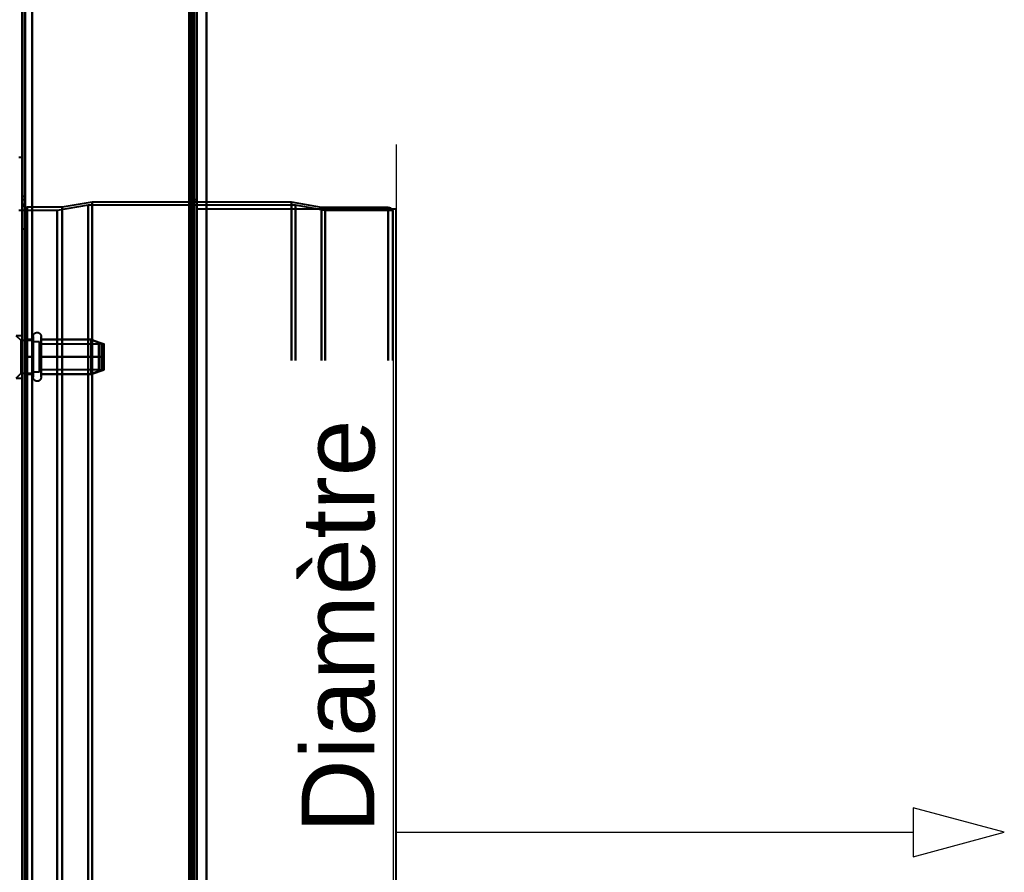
# Model space of a CAD drawing. Header units: millimetres. Extents: x -1352 to 2139, y -120 to 1010.
# Tile 54 of 77: x 498 to 695, y 315 to 486. Entities that reach past the tile are written whole.
import ezdxf

# ---------------------------------------------------------------- set-up
doc = ezdxf.new("R2010")
doc.units = ezdxf.units.MM
doc.layers.add('A-GENM', color=13, linetype='Continuous', lineweight=40)
doc.layers.add('G-IMPT', color=8, linetype='Continuous', lineweight=40)
doc.styles.add('Arial_1', font='arial.ttf', dxfattribs={"height": 14.6304})

# ---------------------------------------------------------------- blocks, each defined once
blk = doc.blocks.new('Maintenance r21 - Maintenance r21-751643-Avant')
at = {"layer": 'A-GENM'}
for p, q in [((535, 1.65), (535, 939.65)), ((535, 939.65), (535, 1.65))]:
    blk.add_line(p, q, dxfattribs=at)
blk = doc.blocks.new('NEXA 700 CALQUES_dwg-751640-Avant')
at = {"layer": 'G-IMPT'}
for p, q in [((533.03, 128.97), (533.03, 937.77)), ((498.03, 902.27), (498.03, 129.47)), ((533.03, 271.67), (533.03, 745.07)), ((498.03, 458.37), (497.33, 458.37)), ((498.03, 458.37), (498.03, 323.37)), ((498.03, 323.37), (498.03, 458.37)), ((498.53, 450.52), (498.03, 450.52)), ((498.53, 450.52), (498.03, 450.52)), ((498.03, 450.52), (498.03, 447.27)), ((498.03, 450.52), (498.03, 447.27)), ((498.03, 447.27), (498.03, 450.52)), ((498.03, 447.27), (498.03, 450.52)), ((498.53, 447.27), (498.53, 450.52)), ((498.53, 447.27), (498.53, 450.52)), ((498.53, 450.52), (498.53, 447.27)), ((498.53, 450.52), (498.53, 447.27)), ((498.53, 449.87), (498.03, 449.87)), ((498.03, 323.37), (498.03, 449.87)), ((498.03, 449.87), (498.03, 323.37)), ((498.03, 323.37), (498.03, 449.37)), ((498.03, 197.37), (498.03, 449.37)), ((498.03, 449.37), (498.03, 323.37)), ((498.53, 323.37), (498.53, 449.87)), ((498.53, 449.87), (498.53, 323.37)), ((506.03, 448.37), (499.03, 448.37)), ((499.03, 323.37), (499.03, 448.37)), ((499.03, 448.37), (499.03, 323.37)), ((499.03, 448.37), (499.03, 198.37)), ((511.23, 448.78), (505.02, 447.75)), ((512.03, 449.37), (506.03, 448.37)), ((506.03, 323.37), (506.03, 448.37)), ((506.03, 448.37), (506.03, 323.37)), ((552.8, 448.78), (511.23, 448.78)), ((511.23, 448.78), (511.23, 323.37)), ((511.23, 323.37), (511.23, 448.78)), ((552.03, 449.37), (512.03, 449.37)), ((512.03, 323.37), (512.03, 449.37)), ((512.03, 449.37), (512.03, 323.37)), ((533.03, 449.87), (532.53, 449.87)), ((532.53, 449.87), (532.53, 323.37)), ((532.53, 323.37), (532.53, 449.87)), ((533.03, 323.37), (533.03, 449.87)), ((533.03, 449.87), (533.03, 323.37)), ((558.03, 448.34), (552.03, 449.37)), ((552.03, 323.37), (552.03, 449.37)), ((552.03, 449.37), (552.03, 323.37)), ((558.8, 447.75), (552.8, 448.78)), ((552.8, 448.78), (552.8, 323.37)), ((552.8, 323.37), (552.8, 448.78)), ((571.42, 448.34), (558.03, 448.34)), ((558.03, 323.37), (558.03, 448.34)), ((558.03, 448.34), (558.03, 323.37)), ((571.42, 448.34), (571.42, 323.37)), ((571.42, 323.37), (571.42, 448.34)), ((505.02, 447.75), (497.33, 447.75)), ((498.03, 447.27), (498.03, 444.02)), ((498.03, 447.27), (498.03, 444.02)), ((498.03, 444.02), (498.03, 447.27)), ((498.03, 444.02), (498.03, 447.27)), ((498.53, 444.02), (498.53, 447.27)), ((498.53, 444.02), (498.53, 447.27)), ((498.53, 447.27), (498.53, 444.02)), ((498.53, 447.27), (498.53, 444.02)), ((505.02, 447.75), (505.02, 323.37)), ((505.02, 447.75), (505.02, 323.37)), ((505.02, 323.37), (505.02, 447.75)), ((505.02, 323.37), (505.02, 447.75)), ((572.33, 447.75), (558.8, 447.75)), ((558.8, 447.75), (558.8, 323.37)), ((558.8, 323.37), (558.8, 447.75)), ((572.33, 447.75), (572.33, 323.37)), ((572.33, 323.37), (572.33, 447.75)), ((498.03, 444.02), (498.53, 444.02)), ((498.03, 444.02), (498.53, 444.02)), ((497.83, 421.62), (496.83, 422.62)), ((497.83, 421.62), (496.83, 422.62)), ((498.03, 422.62), (496.83, 422.62)), ((498.03, 422.62), (496.83, 422.62)), ((498.03, 422.62), (498.03, 414.69)), ((498.03, 422.62), (498.03, 414.69)), ((498.03, 414.69), (498.03, 422.62)), ((498.03, 414.69), (498.03, 422.62)), ((500.25, 421.62), (497.83, 421.62)), ((500.25, 421.62), (497.83, 421.62)), ((497.83, 421.62), (497.83, 415.56)), ((497.83, 421.62), (497.83, 415.56)), ((497.83, 415.56), (497.83, 421.62)), ((497.83, 415.56), (497.83, 421.62)), ((497.83, 421.19), (497.83, 415.12)), ((497.83, 421.19), (497.83, 415.12)), ((497.83, 415.12), (497.83, 421.19)), ((497.83, 415.12), (497.83, 421.19)), ((498.03, 422.05), (498.03, 414.12)), ((498.03, 422.05), (498.03, 414.12)), ((498.03, 414.12), (498.03, 422.05)), ((498.03, 414.12), (498.03, 422.05)), ((500.25, 420.42), (500.25, 422.47)), ((500.25, 420.42), (500.25, 422.47)), ((500.25, 414.27), (500.25, 421.92)), ((500.25, 414.27), (500.25, 421.92)), ((500.25, 421.62), (500.25, 416.75)), ((500.25, 421.62), (500.25, 416.75)), ((500.25, 420), (500.25, 421.62)), ((500.25, 420), (500.25, 421.62)), ((501.53, 421.37), (500.25, 421.37)), ((501.53, 421.37), (500.25, 421.37)), ((500.25, 421.37), (500.25, 416.87)), ((500.25, 421.37), (500.25, 416.87)), ((500.25, 416.87), (500.25, 421.37)), ((500.25, 416.87), (500.25, 421.37)), ((500.25, 415.12), (500.25, 421.19)), ((500.25, 415.12), (500.25, 421.19)), ((501.53, 421.37), (501.53, 415.77)), ((501.53, 421.37), (501.53, 415.77)), ((501.53, 416.87), (501.53, 421.37)), ((501.53, 416.87), (501.53, 421.37)), ((501.53, 420.97), (501.53, 415.37)), ((501.53, 420.97), (501.53, 415.37)), ((513.42, 420.92), (501.53, 420.92)), ((513.42, 420.92), (501.53, 420.92)), ((501.53, 420.92), (501.53, 416.17)), ((501.53, 420.92), (501.53, 416.17)), ((501.53, 416.17), (501.53, 420.92)), ((501.53, 416.17), (501.53, 420.92)), ((501.53, 420.58), (501.53, 415.82)), ((501.53, 420.58), (501.53, 415.82)), ((501.53, 415.82), (501.53, 420.58)), ((501.53, 415.82), (501.53, 420.58)), ((501.83, 422.47), (501.83, 420.42)), ((501.83, 422.47), (501.83, 420.42)), ((501.83, 421.92), (501.83, 414.27)), ((501.83, 421.92), (501.83, 414.27)), ((511.84, 421.87), (514.42, 421.01)), ((511.84, 421.87), (514.42, 421.01)), ((513.42, 420.92), (513.42, 416.17)), ((513.42, 420.92), (513.42, 416.17)), ((513.42, 416.17), (513.42, 420.92)), ((513.42, 416.17), (513.42, 420.92)), ((513.42, 420.58), (513.42, 415.82)), ((513.42, 420.58), (513.42, 415.82)), ((513.42, 415.82), (513.42, 420.58)), ((513.42, 415.82), (513.42, 420.58)), ((514.42, 420.7), (513.92, 420.7)), ((514.42, 420.7), (513.92, 420.7)), ((513.92, 417.41), (513.92, 420.7)), ((513.92, 417.41), (513.92, 420.7)), ((513.92, 420.7), (513.92, 417.41)), ((513.92, 420.7), (513.92, 417.41)), ((514.42, 417.41), (514.42, 420.7)), ((514.42, 417.41), (514.42, 420.7)), ((514.42, 420.7), (514.42, 417.41)), ((514.42, 420.7), (514.42, 417.41)), ((500.25, 414.82), (500.25, 420.42)), ((500.25, 414.82), (500.25, 420.42)), ((500.25, 420), (500.25, 415.12)), ((500.25, 420), (500.25, 415.12)), ((500.25, 415.56), (500.25, 420)), ((500.25, 415.56), (500.25, 420)), ((500.25, 419.87), (500.25, 415.37)), ((500.25, 419.87), (500.25, 415.37)), ((500.25, 415.37), (500.25, 419.87)), ((500.25, 415.37), (500.25, 419.87)), ((501.53, 415.77), (501.53, 419.87)), ((501.53, 415.77), (501.53, 419.87)), ((501.83, 420.42), (501.83, 414.82)), ((501.83, 420.42), (501.83, 414.82)), ((513.92, 416.04), (513.92, 419.33)), ((513.92, 416.04), (513.92, 419.33)), ((513.92, 419.33), (513.92, 416.04)), ((513.92, 419.33), (513.92, 416.04)), ((514.42, 416.04), (514.42, 419.33)), ((514.42, 416.04), (514.42, 419.33)), ((514.42, 419.33), (514.42, 416.04)), ((514.42, 419.33), (514.42, 416.04)), ((501.53, 415.37), (501.53, 416.87)), ((501.53, 415.37), (501.53, 416.87)), ((496.83, 414.12), (497.83, 415.12)), ((496.83, 414.12), (497.83, 415.12)), ((497.83, 415.12), (500.25, 415.12)), ((497.83, 415.12), (500.25, 415.12)), ((500.25, 415.37), (501.53, 415.37)), ((500.25, 415.37), (501.53, 415.37)), ((501.53, 415.82), (513.42, 415.82)), ((501.53, 415.82), (513.42, 415.82)), ((511.84, 414.88), (514.42, 415.74)), ((511.84, 414.88), (514.42, 415.74)), ((513.92, 416.04), (514.42, 416.04)), ((513.92, 416.04), (514.42, 416.04)), ((496.83, 414.12), (498.03, 414.12)), ((496.83, 414.12), (498.03, 414.12)), ((498.03, 197.37), (498.03, 323.37)), ((498.03, 196.87), (498.03, 323.37)), ((498.03, 323.37), (498.03, 197.37)), ((498.03, 323.37), (498.03, 188.37)), ((498.03, 188.37), (498.03, 323.37)), ((498.03, 323.37), (498.03, 196.87)), ((498.53, 196.87), (498.53, 323.37)), ((498.53, 323.37), (498.53, 196.87)), ((499.03, 198.37), (499.03, 323.37)), ((499.03, 323.37), (499.03, 198.37)), ((505.02, 323.37), (505.02, 199)), ((505.02, 199), (505.02, 323.37)), ((506.03, 198.37), (506.03, 323.37)), ((506.03, 323.37), (506.03, 198.37)), ((511.23, 323.37), (511.23, 197.96)), ((511.23, 197.96), (511.23, 323.37)), ((512.03, 197.37), (512.03, 323.37)), ((512.03, 323.37), (512.03, 197.37)), ((532.53, 323.37), (532.53, 196.87)), ((532.53, 196.87), (532.53, 323.37)), ((533.03, 196.87), (533.03, 323.37)), ((533.03, 323.37), (533.03, 196.87)), ((552.03, 197.37), (552.03, 323.37)), ((552.03, 323.37), (552.03, 197.37)), ((552.8, 323.37), (552.8, 197.96)), ((552.8, 197.96), (552.8, 323.37)), ((558.03, 198.41), (558.03, 323.37)), ((558.03, 323.37), (558.03, 198.41)), ((558.8, 323.37), (558.8, 199)), ((558.8, 199), (558.8, 323.37)), ((571.42, 323.37), (571.42, 198.41)), ((571.42, 198.41), (571.42, 323.37)), ((572.33, 323.37), (572.33, 199)), ((572.33, 199), (572.33, 323.37))]:
    blk.add_line(p, q, dxfattribs=at)
at = {"layer": 'G-IMPT', "flags": 128}
for points in [[(532.43, 937.77), (532.43, 735.57), (532.43, 533.37), (532.43, 331.17), (532.43, 128.97)], [(532.43, 128.97), (532.43, 331.17), (532.43, 533.37), (532.43, 735.57), (532.43, 937.77)], [(532.43, 937.77), (532.43, 735.57), (532.43, 533.37), (532.43, 331.17), (532.43, 128.97)], [(532.53, 128.97), (532.53, 331.17), (532.53, 533.37), (532.53, 735.57), (532.53, 937.77)], [(533.03, 128.97), (533.03, 331.17), (533.03, 533.37), (533.03, 735.57), (533.03, 937.77)], [(533.03, 937.77), (533.03, 735.57), (533.03, 533.37), (533.03, 331.17), (533.03, 128.97)], [(531.93, 129.47), (531.93, 331.42), (531.93, 533.37), (531.93, 735.32), (531.93, 937.27)], [(531.93, 937.27), (531.93, 735.32), (531.93, 533.37), (531.93, 331.42), (531.93, 129.47)], [(531.93, 129.47), (531.93, 331.42), (531.93, 533.37), (531.93, 735.32), (531.93, 937.27)], [(532.03, 937.27), (532.03, 735.32), (532.03, 533.37), (532.03, 331.42), (532.03, 129.47)], [(532.03, 129.47), (532.03, 331.42), (532.03, 533.37), (532.03, 735.32), (532.03, 937.27)], [(532.03, 937.27), (532.03, 735.32), (532.03, 533.37), (532.03, 331.42), (532.03, 129.47)], [(532.53, 937.27), (532.53, 735.32), (532.53, 533.37), (532.53, 331.42), (532.53, 129.47)], [(532.53, 129.47), (532.53, 331.42), (532.53, 533.37), (532.53, 735.32), (532.53, 937.27)], [(532.53, 937.27), (532.53, 735.32), (532.53, 533.37), (532.53, 331.42), (532.53, 129.47)], [(532.53, 129.47), (532.53, 331.42), (532.53, 533.37), (532.53, 735.32), (532.53, 937.27)], [(532.53, 937.27), (532.53, 735.32), (532.53, 533.37), (532.53, 331.42), (532.53, 129.47)], [(532.53, 129.47), (532.53, 331.42), (532.53, 533.37), (532.53, 735.32), (532.53, 937.27)], [(498.03, 902.77), (498.03, 709.32), (498.03, 515.87), (498.03, 322.42), (498.03, 128.97)], [(498.03, 128.97), (498.03, 322.42), (498.03, 515.87), (498.03, 709.32), (498.03, 902.77)], [(498.03, 902.27), (498.03, 717.05), (498.03, 531.82), (498.03, 346.6), (498.03, 161.37)], [(498.03, 902.27), (498.03, 709.07), (498.03, 515.87), (498.03, 322.67), (498.03, 129.47)], [(498.03, 161.37), (498.03, 346.6), (498.03, 531.82), (498.03, 717.05), (498.03, 902.27)], [(498.03, 129.47), (498.03, 322.67), (498.03, 515.87), (498.03, 709.07), (498.03, 902.27)], [(498.03, 902.27), (498.03, 709.07), (498.03, 515.87), (498.03, 322.67), (498.03, 129.47)], [(498.03, 129.47), (498.03, 322.67), (498.03, 515.87), (498.03, 709.07), (498.03, 902.27)], [(498.53, 129.47), (498.53, 322.67), (498.53, 515.87), (498.53, 709.07), (498.53, 902.27)], [(498.53, 902.27), (498.53, 709.07), (498.53, 515.87), (498.53, 322.67), (498.53, 129.47)], [(498.63, 129.47), (498.63, 322.67), (498.63, 515.87), (498.63, 709.07), (498.63, 902.27)], [(498.63, 902.27), (498.63, 709.07), (498.63, 515.87), (498.63, 322.67), (498.63, 129.47)], [(498.63, 902.27), (498.63, 709.07), (498.63, 515.87), (498.63, 322.67), (498.63, 129.47)], [(498.63, 129.47), (498.63, 322.67), (498.63, 515.87), (498.63, 709.07), (498.63, 902.27)], [(498.63, 129.47), (498.63, 322.67), (498.63, 515.87), (498.63, 709.07), (498.63, 902.27)], [(498.63, 902.27), (498.63, 709.07), (498.63, 515.87), (498.63, 322.67), (498.63, 129.47)], [(500.03, 128.97), (500.03, 322.42), (500.03, 515.87), (500.03, 709.32), (500.03, 902.77)], [(500.03, 902.77), (500.03, 709.32), (500.03, 515.87), (500.03, 322.42), (500.03, 128.97)], [(500.03, 128.97), (500.03, 322.42), (500.03, 515.87), (500.03, 709.32), (500.03, 902.77)], [(500.03, 902.77), (500.03, 709.32), (500.03, 515.87), (500.03, 322.42), (500.03, 128.97)], [(500.03, 902.27), (500.03, 709.07), (500.03, 515.87), (500.03, 322.67), (500.03, 129.47)], [(500.03, 129.47), (500.03, 322.67), (500.03, 515.87), (500.03, 709.07), (500.03, 902.27)], [(500.03, 129.47), (500.03, 322.67), (500.03, 515.87), (500.03, 709.07), (500.03, 902.27)], [(500.03, 902.27), (500.03, 709.07), (500.03, 515.87), (500.03, 322.67), (500.03, 129.47)], [(531.53, 129.47), (531.53, 322.67), (531.53, 515.87), (531.53, 709.07), (531.53, 902.27)], [(531.53, 902.27), (531.53, 709.07), (531.53, 515.87), (531.53, 322.67), (531.53, 129.47)], [(531.53, 129.47), (531.53, 322.67), (531.53, 515.87), (531.53, 709.07), (531.53, 902.27)], [(531.53, 902.27), (531.53, 709.07), (531.53, 515.87), (531.53, 322.67), (531.53, 129.47)], [(532.43, 128.97), (532.43, 322.42), (532.43, 515.87), (532.43, 709.32), (532.43, 902.77)], [(532.43, 902.77), (532.43, 709.32), (532.43, 515.87), (532.43, 322.42), (532.43, 128.97)], [(532.43, 128.97), (532.43, 322.42), (532.43, 515.87), (532.43, 709.32), (532.43, 902.77)], [(532.53, 902.77), (532.53, 709.32), (532.53, 515.87), (532.53, 322.42), (532.53, 128.97)], [(533.03, 902.77), (533.03, 709.32), (533.03, 515.87), (533.03, 322.42), (533.03, 128.97)], [(533.03, 128.97), (533.03, 322.42), (533.03, 515.87), (533.03, 709.32), (533.03, 902.77)], [(531.53, 271.67), (531.53, 390.02), (531.53, 508.37), (531.53, 626.72), (531.53, 745.07)], [(531.53, 745.07), (531.53, 626.72), (531.53, 508.37), (531.53, 390.02), (531.53, 271.67)], [(531.53, 271.67), (531.53, 390.02), (531.53, 508.37), (531.53, 626.72), (531.53, 745.07)], [(531.53, 745.07), (531.53, 626.72), (531.53, 508.37), (531.53, 390.02), (531.53, 271.67)], [(532.43, 745.07), (532.43, 626.72), (532.43, 508.37), (532.43, 390.02), (532.43, 271.67)], [(532.43, 745.07), (532.43, 626.72), (532.43, 508.37), (532.43, 390.02), (532.43, 271.67)], [(532.43, 271.67), (532.43, 390.02), (532.43, 508.37), (532.43, 626.72), (532.43, 745.07)], [(532.53, 271.67), (532.53, 390.02), (532.53, 508.37), (532.53, 626.72), (532.53, 745.07)], [(533.03, 745.07), (533.03, 626.72), (533.03, 508.37), (533.03, 390.02), (533.03, 271.67)], [(533.03, 271.67), (533.03, 390.02), (533.03, 508.37), (533.03, 626.72), (533.03, 745.07)], [(533.03, 271.67), (533.03, 390.02), (533.03, 508.37), (533.03, 626.72), (533.03, 745.07)], [(533.03, 745.07), (533.03, 626.72), (533.03, 508.37), (533.03, 390.02), (533.03, 271.67)], [(498.03, 449.37), (498.03, 449.33), (498.03, 449.29), (498.04, 449.25), (498.04, 449.21), (498.05, 449.17), (498.06, 449.13), (498.07, 449.1), (498.08, 449.06), (498.09, 449.02), (498.11, 448.98), (498.13, 448.95), (498.14, 448.91), (498.16, 448.88), (498.18, 448.84), (498.21, 448.81), (498.23, 448.78), (498.25, 448.74), (498.28, 448.71), (498.31, 448.68), (498.33, 448.65), (498.36, 448.63), (498.39, 448.6), (498.42, 448.58), (498.46, 448.55), (498.49, 448.53), (498.52, 448.51), (498.56, 448.49), (498.59, 448.47), (498.63, 448.46), (498.67, 448.44), (498.71, 448.43), (498.74, 448.41), (498.78, 448.4), (498.82, 448.39), (498.86, 448.39), (498.9, 448.38), (498.94, 448.38), (498.98, 448.37), (499.02, 448.37), (499.03, 448.37)], [(571.42, 448.34), (571.67, 448.3), (571.87, 448.23), (572.02, 448.14), (572.2, 447.96), (572.33, 447.75)], [(500.25, 422.47), (500.25, 422.5), (500.25, 422.54), (500.25, 422.57), (500.26, 422.6), (500.26, 422.63), (500.27, 422.66), (500.28, 422.69), (500.29, 422.72), (500.3, 422.75), (500.31, 422.78), (500.32, 422.81), (500.33, 422.84), (500.35, 422.87), (500.37, 422.89), (500.38, 422.92), (500.4, 422.94), (500.42, 422.97), (500.44, 422.99), (500.46, 423.02), (500.48, 423.04), (500.51, 423.06), (500.53, 423.08), (500.56, 423.1), (500.58, 423.12), (500.61, 423.14), (500.64, 423.15), (500.66, 423.17), (500.69, 423.18), (500.72, 423.2), (500.75, 423.21), (500.78, 423.22), (500.81, 423.23), (500.84, 423.24), (500.87, 423.25), (500.9, 423.25), (500.93, 423.26), (500.96, 423.26), (501, 423.26), (501.03, 423.26), (501.06, 423.26), (501.09, 423.26), (501.12, 423.26), (501.15, 423.25), (501.18, 423.25), (501.22, 423.24), (501.25, 423.23), (501.28, 423.23), (501.31, 423.22), (501.34, 423.2), (501.36, 423.19), (501.39, 423.18), (501.42, 423.16), (501.45, 423.15), (501.47, 423.13), (501.5, 423.11), (501.53, 423.09), (501.55, 423.07), (501.57, 423.05), (501.6, 423.03), (501.62, 423.01), (501.64, 422.98), (501.66, 422.96), (501.68, 422.93), (501.7, 422.91), (501.71, 422.88), (501.73, 422.85), (501.74, 422.82), (501.76, 422.8), (501.77, 422.77), (501.78, 422.74), (501.79, 422.71), (501.8, 422.68), (501.81, 422.65), (501.81, 422.62), (501.82, 422.58), (501.82, 422.55), (501.82, 422.52), (501.83, 422.49), (501.83, 422.47)], [(500.25, 422.47), (500.25, 422.5), (500.25, 422.54), (500.25, 422.57), (500.26, 422.6), (500.26, 422.63), (500.27, 422.66), (500.28, 422.69), (500.29, 422.72), (500.3, 422.75), (500.31, 422.78), (500.32, 422.81), (500.33, 422.84), (500.35, 422.87), (500.37, 422.89), (500.38, 422.92), (500.4, 422.94), (500.42, 422.97), (500.44, 422.99), (500.46, 423.02), (500.48, 423.04), (500.51, 423.06), (500.53, 423.08), (500.56, 423.1), (500.58, 423.12), (500.61, 423.14), (500.64, 423.15), (500.66, 423.17), (500.69, 423.18), (500.72, 423.2), (500.75, 423.21), (500.78, 423.22), (500.81, 423.23), (500.84, 423.24), (500.87, 423.25), (500.9, 423.25), (500.93, 423.26), (500.96, 423.26), (501, 423.26), (501.03, 423.26), (501.06, 423.26), (501.09, 423.26), (501.12, 423.26), (501.15, 423.25), (501.18, 423.25), (501.22, 423.24), (501.25, 423.23), (501.28, 423.23), (501.31, 423.22), (501.34, 423.2), (501.36, 423.19), (501.39, 423.18), (501.42, 423.16), (501.45, 423.15), (501.47, 423.13), (501.5, 423.11), (501.53, 423.09), (501.55, 423.07), (501.57, 423.05), (501.6, 423.03), (501.62, 423.01), (501.64, 422.98), (501.66, 422.96), (501.68, 422.93), (501.7, 422.91), (501.71, 422.88), (501.73, 422.85), (501.74, 422.82), (501.76, 422.8), (501.77, 422.77), (501.78, 422.74), (501.79, 422.71), (501.8, 422.68), (501.81, 422.65), (501.81, 422.62), (501.82, 422.58), (501.82, 422.55), (501.82, 422.52), (501.83, 422.49), (501.83, 422.47)], [(500.25, 421.87), (499.82, 421.87), (499.39, 421.87), (498.96, 421.87), (498.53, 421.87)], [(498.53, 421.87), (498.96, 421.87), (499.39, 421.87), (499.82, 421.87), (500.25, 421.87)], [(500.25, 421.87), (499.82, 421.87), (499.39, 421.87), (498.96, 421.87), (498.53, 421.87)], [(498.53, 421.87), (498.53, 421), (498.53, 420.12), (498.53, 419.25), (498.53, 418.37)], [(498.53, 418.37), (498.53, 419.25), (498.53, 420.12), (498.53, 421), (498.53, 421.87)], [(498.53, 421.87), (498.96, 421.87), (499.39, 421.87), (499.82, 421.87), (500.25, 421.87)], [(498.53, 421.87), (498.96, 421.87), (499.39, 421.87), (499.82, 421.87), (500.25, 421.87)], [(500.25, 421.87), (499.82, 421.87), (499.39, 421.87), (498.96, 421.87), (498.53, 421.87)], [(498.53, 421.87), (498.53, 421), (498.53, 420.12), (498.53, 419.25), (498.53, 418.37)], [(500.25, 421.87), (499.82, 421.87), (499.39, 421.87), (498.96, 421.87), (498.53, 421.87)], [(498.53, 418.37), (498.53, 419.25), (498.53, 420.12), (498.53, 421), (498.53, 421.87)], [(498.53, 421.87), (498.96, 421.87), (499.39, 421.87), (499.82, 421.87), (500.25, 421.87)], [(498.53, 421.87), (498.53, 421), (498.53, 420.12), (498.53, 419.25), (498.53, 418.37)], [(498.53, 418.37), (498.53, 419.25), (498.53, 420.12), (498.53, 421), (498.53, 421.87)], [(498.53, 421.87), (498.53, 421), (498.53, 420.12), (498.53, 419.25), (498.53, 418.37)], [(498.53, 418.37), (498.53, 419.25), (498.53, 420.12), (498.53, 421), (498.53, 421.87)], [(500.25, 422.47), (500.25, 422.47), (500.25, 422.46), (500.25, 422.44), (500.25, 422.42), (500.25, 422.39), (500.25, 422.35), (500.25, 422.31), (500.25, 422.26), (500.25, 422.21), (500.25, 422.15), (500.25, 422.08), (500.25, 422.01), (500.25, 421.93), (500.25, 421.92)], [(500.25, 414.82), (500.25, 414.91), (500.25, 415), (500.25, 415.09), (500.25, 415.19), (500.25, 415.3), (500.25, 415.41), (500.25, 415.53), (500.25, 415.65), (500.25, 415.77), (500.25, 415.9), (500.25, 416.03), (500.25, 416.17), (500.25, 416.31), (500.25, 416.45), (500.25, 416.6), (500.25, 416.75), (500.25, 416.9), (500.25, 417.05), (500.25, 417.21), (500.25, 417.37), (500.25, 417.53), (500.25, 417.69), (500.25, 417.85), (500.25, 418.02), (500.25, 418.18), (500.25, 418.34), (500.25, 418.51), (500.25, 418.67), (500.25, 418.83), (500.25, 419), (500.25, 419.16), (500.25, 419.32), (500.25, 419.48), (500.25, 419.63), (500.25, 419.79), (500.25, 419.94), (500.25, 420.09), (500.25, 420.24), (500.25, 420.38), (500.25, 420.53), (500.25, 420.66), (500.25, 420.8), (500.25, 420.93), (500.25, 421.05), (500.25, 421.18), (500.25, 421.29), (500.25, 421.41), (500.25, 421.51), (500.25, 421.62), (500.25, 421.71), (500.25, 421.81), (500.25, 421.89), (500.25, 421.97), (500.25, 422.05), (500.25, 422.12), (500.25, 422.18), (500.25, 422.24), (500.25, 422.29), (500.25, 422.34), (500.25, 422.38), (500.25, 422.41), (500.25, 422.43), (500.25, 422.45), (500.25, 422.47), (500.25, 422.47), (500.25, 422.47)], [(500.25, 422.47), (500.25, 422.47), (500.25, 422.46), (500.25, 422.44), (500.25, 422.42), (500.25, 422.39), (500.25, 422.35), (500.25, 422.31), (500.25, 422.26), (500.25, 422.21), (500.25, 422.15), (500.25, 422.08), (500.25, 422.01), (500.25, 421.93), (500.25, 421.92)], [(500.25, 414.82), (500.25, 414.91), (500.25, 415), (500.25, 415.09), (500.25, 415.19), (500.25, 415.3), (500.25, 415.41), (500.25, 415.53), (500.25, 415.65), (500.25, 415.77), (500.25, 415.9), (500.25, 416.03), (500.25, 416.17), (500.25, 416.31), (500.25, 416.45), (500.25, 416.6), (500.25, 416.75), (500.25, 416.9), (500.25, 417.05), (500.25, 417.21), (500.25, 417.37), (500.25, 417.53), (500.25, 417.69), (500.25, 417.85), (500.25, 418.02), (500.25, 418.18), (500.25, 418.34), (500.25, 418.51), (500.25, 418.67), (500.25, 418.83), (500.25, 419), (500.25, 419.16), (500.25, 419.32), (500.25, 419.48), (500.25, 419.63), (500.25, 419.79), (500.25, 419.94), (500.25, 420.09), (500.25, 420.24), (500.25, 420.38), (500.25, 420.53), (500.25, 420.66), (500.25, 420.8), (500.25, 420.93), (500.25, 421.05), (500.25, 421.18), (500.25, 421.29), (500.25, 421.41), (500.25, 421.51), (500.25, 421.62), (500.25, 421.71), (500.25, 421.81), (500.25, 421.89), (500.25, 421.97), (500.25, 422.05), (500.25, 422.12), (500.25, 422.18), (500.25, 422.24), (500.25, 422.29), (500.25, 422.34), (500.25, 422.38), (500.25, 422.41), (500.25, 422.43), (500.25, 422.45), (500.25, 422.47), (500.25, 422.47), (500.25, 422.47)], [(500.25, 421.92), (500.25, 421.84), (500.25, 421.75), (500.25, 421.65), (500.25, 421.55), (500.25, 421.44), (500.25, 421.33), (500.25, 421.22), (500.25, 421.1), (500.25, 420.97), (500.25, 420.84), (500.25, 420.71), (500.25, 420.58), (500.25, 420.44), (500.25, 420.29), (500.25, 420.15), (500.25, 420), (500.25, 419.84), (500.25, 419.69), (500.25, 419.53), (500.25, 419.38), (500.25, 419.22), (500.25, 419.05), (500.25, 418.89), (500.25, 418.73), (500.25, 418.57), (500.25, 418.4), (500.25, 418.24), (500.25, 418.07), (500.25, 417.91), (500.25, 417.75), (500.25, 417.59), (500.25, 417.43), (500.25, 417.27), (500.25, 417.11), (500.25, 416.96), (500.25, 416.8), (500.25, 416.65), (500.25, 416.51), (500.25, 416.36), (500.25, 416.22), (500.25, 416.08), (500.25, 415.95), (500.25, 415.82), (500.25, 415.69), (500.25, 415.57), (500.25, 415.45), (500.25, 415.34), (500.25, 415.23), (500.25, 415.13), (500.25, 415.03), (500.25, 414.94), (500.25, 414.85), (500.25, 414.77), (500.25, 414.69), (500.25, 414.63), (500.25, 414.56), (500.25, 414.5), (500.25, 414.45), (500.25, 414.41), (500.25, 414.37), (500.25, 414.34), (500.25, 414.31), (500.25, 414.29), (500.25, 414.28), (500.25, 414.27), (500.25, 414.27)], [(500.25, 421.92), (500.25, 421.84), (500.25, 421.75), (500.25, 421.65), (500.25, 421.55), (500.25, 421.44), (500.25, 421.33), (500.25, 421.22), (500.25, 421.1), (500.25, 420.97), (500.25, 420.84), (500.25, 420.71), (500.25, 420.58), (500.25, 420.44), (500.25, 420.29), (500.25, 420.15), (500.25, 420), (500.25, 419.84), (500.25, 419.69), (500.25, 419.53), (500.25, 419.38), (500.25, 419.22), (500.25, 419.05), (500.25, 418.89), (500.25, 418.73), (500.25, 418.57), (500.25, 418.4), (500.25, 418.24), (500.25, 418.07), (500.25, 417.91), (500.25, 417.75), (500.25, 417.59), (500.25, 417.43), (500.25, 417.27), (500.25, 417.11), (500.25, 416.96), (500.25, 416.8), (500.25, 416.65), (500.25, 416.51), (500.25, 416.36), (500.25, 416.22), (500.25, 416.08), (500.25, 415.95), (500.25, 415.82), (500.25, 415.69), (500.25, 415.57), (500.25, 415.45), (500.25, 415.34), (500.25, 415.23), (500.25, 415.13), (500.25, 415.03), (500.25, 414.94), (500.25, 414.85), (500.25, 414.77), (500.25, 414.69), (500.25, 414.63), (500.25, 414.56), (500.25, 414.5), (500.25, 414.45), (500.25, 414.41), (500.25, 414.37), (500.25, 414.34), (500.25, 414.31), (500.25, 414.29), (500.25, 414.28), (500.25, 414.27), (500.25, 414.27)], [(500.25, 418.37), (500.25, 419.25), (500.25, 420.12), (500.25, 421), (500.25, 421.87)], [(500.25, 421.87), (500.25, 421), (500.25, 420.12), (500.25, 419.25), (500.25, 418.37)], [(500.25, 418.37), (500.25, 419.25), (500.25, 420.12), (500.25, 421), (500.25, 421.87)], [(500.25, 421.87), (500.25, 421), (500.25, 420.12), (500.25, 419.25), (500.25, 418.37)], [(501.83, 422.47), (501.83, 422.47), (501.83, 422.46), (501.83, 422.44), (501.83, 422.42), (501.83, 422.39), (501.83, 422.35), (501.83, 422.31), (501.83, 422.26), (501.83, 422.21), (501.83, 422.15), (501.83, 422.08), (501.83, 422.01), (501.83, 421.93), (501.83, 421.85), (501.83, 421.76), (501.83, 421.66), (501.83, 421.56), (501.83, 421.45), (501.83, 421.34), (501.83, 421.23), (501.83, 421.11), (501.83, 420.98), (501.83, 420.86), (501.83, 420.72), (501.83, 420.59), (501.83, 420.45), (501.83, 420.3), (501.83, 420.16), (501.83, 420.01), (501.83, 419.86), (501.83, 419.7), (501.83, 419.55), (501.83, 419.39), (501.83, 419.23), (501.83, 419.07), (501.83, 418.91), (501.83, 418.74), (501.83, 418.58), (501.83, 418.42), (501.83, 418.25), (501.83, 418.09), (501.83, 417.93), (501.83, 417.76), (501.83, 417.6), (501.83, 417.44), (501.83, 417.28), (501.83, 417.12), (501.83, 416.97), (501.83, 416.82), (501.83, 416.67), (501.83, 416.52), (501.83, 416.37), (501.83, 416.23), (501.83, 416.09), (501.83, 415.96), (501.83, 415.83), (501.83, 415.7), (501.83, 415.58), (501.83, 415.46), (501.83, 415.35), (501.83, 415.24), (501.83, 415.14), (501.83, 415.04), (501.83, 414.95), (501.83, 414.86), (501.83, 414.82)], [(501.83, 421.92), (501.83, 422), (501.83, 422.08), (501.83, 422.14), (501.83, 422.2), (501.83, 422.26), (501.83, 422.31), (501.83, 422.35), (501.83, 422.39), (501.83, 422.42), (501.83, 422.44), (501.83, 422.46), (501.83, 422.47), (501.83, 422.47)], [(501.83, 422.47), (501.83, 422.47), (501.83, 422.46), (501.83, 422.44), (501.83, 422.42), (501.83, 422.39), (501.83, 422.35), (501.83, 422.31), (501.83, 422.26), (501.83, 422.21), (501.83, 422.15), (501.83, 422.08), (501.83, 422.01), (501.83, 421.93), (501.83, 421.85), (501.83, 421.76), (501.83, 421.66), (501.83, 421.56), (501.83, 421.45), (501.83, 421.34), (501.83, 421.23), (501.83, 421.11), (501.83, 420.98), (501.83, 420.86), (501.83, 420.72), (501.83, 420.59), (501.83, 420.45), (501.83, 420.3), (501.83, 420.16), (501.83, 420.01), (501.83, 419.86), (501.83, 419.7), (501.83, 419.55), (501.83, 419.39), (501.83, 419.23), (501.83, 419.07), (501.83, 418.91), (501.83, 418.74), (501.83, 418.58), (501.83, 418.42), (501.83, 418.25), (501.83, 418.09), (501.83, 417.93), (501.83, 417.76), (501.83, 417.6), (501.83, 417.44), (501.83, 417.28), (501.83, 417.12), (501.83, 416.97), (501.83, 416.82), (501.83, 416.67), (501.83, 416.52), (501.83, 416.37), (501.83, 416.23), (501.83, 416.09), (501.83, 415.96), (501.83, 415.83), (501.83, 415.7), (501.83, 415.58), (501.83, 415.46), (501.83, 415.35), (501.83, 415.24), (501.83, 415.14), (501.83, 415.04), (501.83, 414.95), (501.83, 414.86), (501.83, 414.82)], [(501.83, 421.92), (501.83, 422), (501.83, 422.08), (501.83, 422.14), (501.83, 422.2), (501.83, 422.26), (501.83, 422.31), (501.83, 422.35), (501.83, 422.39), (501.83, 422.42), (501.83, 422.44), (501.83, 422.46), (501.83, 422.47), (501.83, 422.47)], [(501.83, 414.27), (501.83, 414.28), (501.83, 414.29), (501.83, 414.3), (501.83, 414.32), (501.83, 414.35), (501.83, 414.39), (501.83, 414.43), (501.83, 414.48), (501.83, 414.54), (501.83, 414.6), (501.83, 414.66), (501.83, 414.74), (501.83, 414.81), (501.83, 414.9), (501.83, 414.99), (501.83, 415.08), (501.83, 415.18), (501.83, 415.29), (501.83, 415.4), (501.83, 415.52), (501.83, 415.64), (501.83, 415.76), (501.83, 415.89), (501.83, 416.02), (501.83, 416.16), (501.83, 416.3), (501.83, 416.44), (501.83, 416.59), (501.83, 416.74), (501.83, 416.89), (501.83, 417.04), (501.83, 417.2), (501.83, 417.35), (501.83, 417.51), (501.83, 417.68), (501.83, 417.84), (501.83, 418), (501.83, 418.16), (501.83, 418.33), (501.83, 418.49), (501.83, 418.66), (501.83, 418.82), (501.83, 418.98), (501.83, 419.14), (501.83, 419.3), (501.83, 419.46), (501.83, 419.62), (501.83, 419.78), (501.83, 419.93), (501.83, 420.08), (501.83, 420.23), (501.83, 420.37), (501.83, 420.51), (501.83, 420.65), (501.83, 420.79), (501.83, 420.92), (501.83, 421.04), (501.83, 421.16), (501.83, 421.28), (501.83, 421.4), (501.83, 421.5), (501.83, 421.61), (501.83, 421.71), (501.83, 421.8), (501.83, 421.89), (501.83, 421.92)], [(501.83, 414.27), (501.83, 414.28), (501.83, 414.29), (501.83, 414.3), (501.83, 414.32), (501.83, 414.35), (501.83, 414.39), (501.83, 414.43), (501.83, 414.48), (501.83, 414.54), (501.83, 414.6), (501.83, 414.66), (501.83, 414.74), (501.83, 414.81), (501.83, 414.9), (501.83, 414.99), (501.83, 415.08), (501.83, 415.18), (501.83, 415.29), (501.83, 415.4), (501.83, 415.52), (501.83, 415.64), (501.83, 415.76), (501.83, 415.89), (501.83, 416.02), (501.83, 416.16), (501.83, 416.3), (501.83, 416.44), (501.83, 416.59), (501.83, 416.74), (501.83, 416.89), (501.83, 417.04), (501.83, 417.2), (501.83, 417.35), (501.83, 417.51), (501.83, 417.68), (501.83, 417.84), (501.83, 418), (501.83, 418.16), (501.83, 418.33), (501.83, 418.49), (501.83, 418.66), (501.83, 418.82), (501.83, 418.98), (501.83, 419.14), (501.83, 419.3), (501.83, 419.46), (501.83, 419.62), (501.83, 419.78), (501.83, 419.93), (501.83, 420.08), (501.83, 420.23), (501.83, 420.37), (501.83, 420.51), (501.83, 420.65), (501.83, 420.79), (501.83, 420.92), (501.83, 421.04), (501.83, 421.16), (501.83, 421.28), (501.83, 421.4), (501.83, 421.5), (501.83, 421.61), (501.83, 421.71), (501.83, 421.8), (501.83, 421.89), (501.83, 421.92)], [(501.83, 418.37), (501.83, 419.25), (501.83, 420.12), (501.83, 421), (501.83, 421.87)], [(501.83, 421.87), (504.33, 421.87), (506.83, 421.87), (509.33, 421.87), (511.83, 421.87)], [(511.83, 421.87), (509.33, 421.87), (506.83, 421.87), (504.33, 421.87), (501.83, 421.87)], [(501.83, 421.87), (504.33, 421.87), (506.83, 421.87), (509.33, 421.87), (511.83, 421.87)], [(511.83, 421.87), (509.33, 421.87), (506.83, 421.87), (504.33, 421.87), (501.83, 421.87)], [(501.83, 421.87), (501.83, 421), (501.83, 420.12), (501.83, 419.25), (501.83, 418.37)], [(501.83, 418.37), (501.83, 419.25), (501.83, 420.12), (501.83, 421), (501.83, 421.87)], [(501.83, 421.87), (504.33, 421.87), (506.83, 421.87), (509.33, 421.87), (511.83, 421.87)], [(511.83, 421.87), (509.33, 421.87), (506.83, 421.87), (504.33, 421.87), (501.83, 421.87)], [(501.83, 421.87), (504.33, 421.87), (506.83, 421.87), (509.33, 421.87), (511.83, 421.87)], [(511.83, 421.87), (509.33, 421.87), (506.83, 421.87), (504.33, 421.87), (501.83, 421.87)], [(501.83, 421.87), (501.83, 421), (501.83, 420.12), (501.83, 419.25), (501.83, 418.37)], [(511.83, 418.37), (511.83, 419.25), (511.83, 420.12), (511.83, 421), (511.83, 421.87)], [(511.83, 421.87), (512.47, 421.58), (513.12, 421.3), (513.77, 421.01), (514.42, 420.72)], [(514.42, 420.72), (513.77, 421.01), (513.12, 421.3), (512.47, 421.58), (511.83, 421.87)], [(511.83, 421.87), (512.47, 421.58), (513.12, 421.3), (513.77, 421.01), (514.42, 420.72)], [(514.42, 420.72), (513.77, 421.01), (513.12, 421.3), (512.47, 421.58), (511.83, 421.87)], [(511.83, 421.87), (511.83, 421), (511.83, 420.12), (511.83, 419.25), (511.83, 418.37)], [(511.83, 418.37), (511.83, 419.25), (511.83, 420.12), (511.83, 421), (511.83, 421.87)], [(511.83, 421.87), (512.47, 421.58), (513.12, 421.3), (513.77, 421.01), (514.42, 420.72)], [(514.42, 420.72), (513.77, 421.01), (513.12, 421.3), (512.47, 421.58), (511.83, 421.87)], [(511.83, 421.87), (512.47, 421.58), (513.12, 421.3), (513.77, 421.01), (514.42, 420.72)], [(514.42, 420.72), (513.77, 421.01), (513.12, 421.3), (512.47, 421.58), (511.83, 421.87)], [(511.83, 421.87), (511.83, 421), (511.83, 420.12), (511.83, 419.25), (511.83, 418.37)], [(511.83, 421.87), (511.83, 421), (511.83, 420.12), (511.83, 419.25), (511.83, 418.37)], [(511.83, 418.37), (511.83, 419.25), (511.83, 420.12), (511.83, 421), (511.83, 421.87)], [(511.83, 421.87), (511.83, 421), (511.83, 420.12), (511.83, 419.25), (511.83, 418.37)], [(511.83, 418.37), (511.83, 419.25), (511.83, 420.12), (511.83, 421), (511.83, 421.87)], [(498.53, 418.37), (498.96, 418.37), (499.39, 418.37), (499.82, 418.37), (500.25, 418.37)], [(500.25, 418.37), (499.82, 418.37), (499.39, 418.37), (498.96, 418.37), (498.53, 418.37)], [(498.53, 418.37), (498.53, 417.5), (498.53, 416.62), (498.53, 415.75), (498.53, 414.87)], [(498.53, 414.87), (498.53, 415.75), (498.53, 416.62), (498.53, 417.5), (498.53, 418.37)], [(498.53, 418.37), (498.96, 418.37), (499.39, 418.37), (499.82, 418.37), (500.25, 418.37)], [(500.25, 418.37), (499.82, 418.37), (499.39, 418.37), (498.96, 418.37), (498.53, 418.37)], [(498.53, 418.37), (498.96, 418.37), (499.39, 418.37), (499.82, 418.37), (500.25, 418.37)], [(498.53, 418.37), (498.53, 417.5), (498.53, 416.62), (498.53, 415.75), (498.53, 414.87)], [(500.25, 418.37), (499.82, 418.37), (499.39, 418.37), (498.96, 418.37), (498.53, 418.37)], [(498.53, 414.87), (498.53, 415.75), (498.53, 416.62), (498.53, 417.5), (498.53, 418.37)], [(498.53, 418.37), (498.96, 418.37), (499.39, 418.37), (499.82, 418.37), (500.25, 418.37)], [(500.25, 418.37), (499.82, 418.37), (499.39, 418.37), (498.96, 418.37), (498.53, 418.37)], [(498.53, 418.37), (498.53, 417.5), (498.53, 416.62), (498.53, 415.75), (498.53, 414.87)], [(498.53, 414.87), (498.53, 415.75), (498.53, 416.62), (498.53, 417.5), (498.53, 418.37)], [(498.53, 418.37), (498.53, 417.5), (498.53, 416.62), (498.53, 415.75), (498.53, 414.87)], [(498.53, 414.87), (498.53, 415.75), (498.53, 416.62), (498.53, 417.5), (498.53, 418.37)], [(500.25, 414.87), (500.25, 415.75), (500.25, 416.62), (500.25, 417.5), (500.25, 418.37)], [(500.25, 418.37), (500.25, 417.5), (500.25, 416.62), (500.25, 415.75), (500.25, 414.87)], [(500.25, 414.87), (500.25, 415.75), (500.25, 416.62), (500.25, 417.5), (500.25, 418.37)], [(500.25, 418.37), (500.25, 417.5), (500.25, 416.62), (500.25, 415.75), (500.25, 414.87)], [(501.83, 414.87), (501.83, 415.75), (501.83, 416.62), (501.83, 417.5), (501.83, 418.37)], [(501.83, 418.37), (504.33, 418.37), (506.83, 418.37), (509.33, 418.37), (511.83, 418.37)], [(511.83, 418.37), (509.33, 418.37), (506.83, 418.37), (504.33, 418.37), (501.83, 418.37)], [(501.83, 418.37), (504.33, 418.37), (506.83, 418.37), (509.33, 418.37), (511.83, 418.37)], [(511.83, 418.37), (509.33, 418.37), (506.83, 418.37), (504.33, 418.37), (501.83, 418.37)], [(501.83, 418.37), (501.83, 417.5), (501.83, 416.62), (501.83, 415.75), (501.83, 414.87)], [(501.83, 414.87), (501.83, 415.75), (501.83, 416.62), (501.83, 417.5), (501.83, 418.37)], [(501.83, 418.37), (504.33, 418.37), (506.83, 418.37), (509.33, 418.37), (511.83, 418.37)], [(511.83, 418.37), (509.33, 418.37), (506.83, 418.37), (504.33, 418.37), (501.83, 418.37)], [(501.83, 418.37), (504.33, 418.37), (506.83, 418.37), (509.33, 418.37), (511.83, 418.37)], [(511.83, 418.37), (509.33, 418.37), (506.83, 418.37), (504.33, 418.37), (501.83, 418.37)], [(501.83, 418.37), (501.83, 417.5), (501.83, 416.62), (501.83, 415.75), (501.83, 414.87)], [(511.83, 414.87), (511.83, 415.75), (511.83, 416.62), (511.83, 417.5), (511.83, 418.37)], [(511.83, 418.37), (512.47, 418.37), (513.12, 418.37), (513.77, 418.37), (514.42, 418.37)], [(514.42, 418.37), (513.77, 418.37), (513.12, 418.37), (512.47, 418.37), (511.83, 418.37)], [(511.83, 418.37), (512.47, 418.37), (513.12, 418.37), (513.77, 418.37), (514.42, 418.37)], [(514.42, 418.37), (513.77, 418.37), (513.12, 418.37), (512.47, 418.37), (511.83, 418.37)], [(511.83, 418.37), (511.83, 417.5), (511.83, 416.62), (511.83, 415.75), (511.83, 414.87)], [(511.83, 414.87), (511.83, 415.75), (511.83, 416.62), (511.83, 417.5), (511.83, 418.37)], [(511.83, 418.37), (512.47, 418.37), (513.12, 418.37), (513.77, 418.37), (514.42, 418.37)], [(514.42, 418.37), (513.77, 418.37), (513.12, 418.37), (512.47, 418.37), (511.83, 418.37)], [(511.83, 418.37), (512.47, 418.37), (513.12, 418.37), (513.77, 418.37), (514.42, 418.37)], [(514.42, 418.37), (513.77, 418.37), (513.12, 418.37), (512.47, 418.37), (511.83, 418.37)], [(511.83, 418.37), (511.83, 417.5), (511.83, 416.62), (511.83, 415.75), (511.83, 414.87)], [(511.83, 418.37), (511.83, 417.5), (511.83, 416.62), (511.83, 415.75), (511.83, 414.87)], [(511.83, 414.87), (511.83, 415.75), (511.83, 416.62), (511.83, 417.5), (511.83, 418.37)], [(511.83, 418.37), (511.83, 417.5), (511.83, 416.62), (511.83, 415.75), (511.83, 414.87)], [(511.83, 414.87), (511.83, 415.75), (511.83, 416.62), (511.83, 417.5), (511.83, 418.37)], [(498.53, 414.87), (498.96, 414.87), (499.39, 414.87), (499.82, 414.87), (500.25, 414.87)], [(500.25, 414.87), (499.82, 414.87), (499.39, 414.87), (498.96, 414.87), (498.53, 414.87)], [(498.53, 414.87), (498.96, 414.87), (499.39, 414.87), (499.82, 414.87), (500.25, 414.87)], [(500.25, 414.87), (499.82, 414.87), (499.39, 414.87), (498.96, 414.87), (498.53, 414.87)], [(498.53, 414.87), (498.96, 414.87), (499.39, 414.87), (499.82, 414.87), (500.25, 414.87)], [(498.53, 414.87), (498.96, 414.87), (499.39, 414.87), (499.82, 414.87), (500.25, 414.87)], [(500.25, 414.87), (499.82, 414.87), (499.39, 414.87), (498.96, 414.87), (498.53, 414.87)], [(500.25, 414.87), (499.82, 414.87), (499.39, 414.87), (498.96, 414.87), (498.53, 414.87)], [(500.25, 414.27), (500.25, 414.28), (500.25, 414.29), (500.25, 414.3), (500.25, 414.32), (500.25, 414.35), (500.25, 414.39), (500.25, 414.43), (500.25, 414.48), (500.25, 414.54), (500.25, 414.6), (500.25, 414.66), (500.25, 414.74), (500.25, 414.81), (500.25, 414.82)], [(500.25, 414.27), (500.25, 414.28), (500.25, 414.29), (500.25, 414.3), (500.25, 414.32), (500.25, 414.35), (500.25, 414.39), (500.25, 414.43), (500.25, 414.48), (500.25, 414.54), (500.25, 414.6), (500.25, 414.66), (500.25, 414.74), (500.25, 414.81), (500.25, 414.82)], [(511.83, 414.87), (509.33, 414.87), (506.83, 414.87), (504.33, 414.87), (501.83, 414.87)], [(501.83, 414.87), (504.33, 414.87), (506.83, 414.87), (509.33, 414.87), (511.83, 414.87)], [(511.83, 414.87), (509.33, 414.87), (506.83, 414.87), (504.33, 414.87), (501.83, 414.87)], [(501.83, 414.87), (504.33, 414.87), (506.83, 414.87), (509.33, 414.87), (511.83, 414.87)], [(511.83, 414.87), (509.33, 414.87), (506.83, 414.87), (504.33, 414.87), (501.83, 414.87)], [(501.83, 414.87), (504.33, 414.87), (506.83, 414.87), (509.33, 414.87), (511.83, 414.87)], [(511.83, 414.87), (509.33, 414.87), (506.83, 414.87), (504.33, 414.87), (501.83, 414.87)], [(501.83, 414.87), (504.33, 414.87), (506.83, 414.87), (509.33, 414.87), (511.83, 414.87)], [(501.83, 414.82), (501.83, 414.74), (501.83, 414.67), (501.83, 414.6), (501.83, 414.54), (501.83, 414.49), (501.83, 414.44), (501.83, 414.39), (501.83, 414.36), (501.83, 414.33), (501.83, 414.3), (501.83, 414.29), (501.83, 414.28), (501.83, 414.27)], [(501.83, 414.82), (501.83, 414.74), (501.83, 414.67), (501.83, 414.6), (501.83, 414.54), (501.83, 414.49), (501.83, 414.44), (501.83, 414.39), (501.83, 414.36), (501.83, 414.33), (501.83, 414.3), (501.83, 414.29), (501.83, 414.28), (501.83, 414.27)], [(514.42, 416.03), (513.77, 415.74), (513.12, 415.45), (512.47, 415.16), (511.83, 414.87)], [(511.83, 414.87), (512.47, 415.16), (513.12, 415.45), (513.77, 415.74), (514.42, 416.03)], [(514.42, 416.03), (513.77, 415.74), (513.12, 415.45), (512.47, 415.16), (511.83, 414.87)], [(511.83, 414.87), (512.47, 415.16), (513.12, 415.45), (513.77, 415.74), (514.42, 416.03)], [(514.42, 416.03), (513.77, 415.74), (513.12, 415.45), (512.47, 415.16), (511.83, 414.87)], [(511.83, 414.87), (512.47, 415.16), (513.12, 415.45), (513.77, 415.74), (514.42, 416.03)], [(514.42, 416.03), (513.77, 415.74), (513.12, 415.45), (512.47, 415.16), (511.83, 414.87)], [(511.83, 414.87), (512.47, 415.16), (513.12, 415.45), (513.77, 415.74), (514.42, 416.03)], [(501.83, 414.27), (501.83, 414.24), (501.82, 414.21), (501.82, 414.18), (501.82, 414.15), (501.81, 414.12), (501.8, 414.08), (501.8, 414.05), (501.79, 414.02), (501.78, 413.99), (501.76, 413.96), (501.75, 413.94), (501.74, 413.91), (501.72, 413.88), (501.71, 413.85), (501.69, 413.83), (501.67, 413.8), (501.65, 413.78), (501.63, 413.75), (501.61, 413.73), (501.59, 413.71), (501.56, 413.68), (501.54, 413.66), (501.51, 413.64), (501.49, 413.62), (501.46, 413.61), (501.44, 413.59), (501.41, 413.58), (501.38, 413.56), (501.35, 413.55), (501.32, 413.54), (501.29, 413.52), (501.26, 413.52), (501.23, 413.51), (501.2, 413.5), (501.17, 413.49), (501.14, 413.49), (501.11, 413.49), (501.08, 413.48), (501.04, 413.48), (501.01, 413.48), (500.98, 413.48), (500.95, 413.49), (500.92, 413.49), (500.89, 413.5), (500.86, 413.5), (500.83, 413.51), (500.8, 413.52), (500.77, 413.53), (500.74, 413.54), (500.71, 413.55), (500.68, 413.57), (500.65, 413.58), (500.62, 413.6), (500.6, 413.62), (500.57, 413.63), (500.55, 413.65), (500.52, 413.67), (500.5, 413.69), (500.47, 413.72), (500.45, 413.74), (500.43, 413.76), (500.41, 413.79), (500.39, 413.81), (500.38, 413.84), (500.36, 413.86), (500.34, 413.89), (500.33, 413.92), (500.31, 413.95), (500.3, 413.98), (500.29, 414.01), (500.28, 414.04), (500.27, 414.07), (500.26, 414.1), (500.26, 414.13), (500.25, 414.16), (500.25, 414.19), (500.25, 414.22), (500.25, 414.26), (500.25, 414.27)], [(501.83, 414.27), (501.83, 414.24), (501.82, 414.21), (501.82, 414.18), (501.82, 414.15), (501.81, 414.12), (501.8, 414.08), (501.8, 414.05), (501.79, 414.02), (501.78, 413.99), (501.76, 413.96), (501.75, 413.94), (501.74, 413.91), (501.72, 413.88), (501.71, 413.85), (501.69, 413.83), (501.67, 413.8), (501.65, 413.78), (501.63, 413.75), (501.61, 413.73), (501.59, 413.71), (501.56, 413.68), (501.54, 413.66), (501.51, 413.64), (501.49, 413.62), (501.46, 413.61), (501.44, 413.59), (501.41, 413.58), (501.38, 413.56), (501.35, 413.55), (501.32, 413.54), (501.29, 413.52), (501.26, 413.52), (501.23, 413.51), (501.2, 413.5), (501.17, 413.49), (501.14, 413.49), (501.11, 413.49), (501.08, 413.48), (501.04, 413.48), (501.01, 413.48), (500.98, 413.48), (500.95, 413.49), (500.92, 413.49), (500.89, 413.5), (500.86, 413.5), (500.83, 413.51), (500.8, 413.52), (500.77, 413.53), (500.74, 413.54), (500.71, 413.55), (500.68, 413.57), (500.65, 413.58), (500.62, 413.6), (500.6, 413.62), (500.57, 413.63), (500.55, 413.65), (500.52, 413.67), (500.5, 413.69), (500.47, 413.72), (500.45, 413.74), (500.43, 413.76), (500.41, 413.79), (500.39, 413.81), (500.38, 413.84), (500.36, 413.86), (500.34, 413.89), (500.33, 413.92), (500.31, 413.95), (500.3, 413.98), (500.29, 414.01), (500.28, 414.04), (500.27, 414.07), (500.26, 414.1), (500.26, 414.13), (500.25, 414.16), (500.25, 414.19), (500.25, 414.22), (500.25, 414.26), (500.25, 414.27)]]:
    blk.add_lwpolyline(points, dxfattribs=at)
at = {"layer": 'G-IMPT'}
for points in [[(514.42, 420.72), (514.42, 420.91), (514.42, 421.1), (514.42, 420.91), (514.42, 420.72)], [(514.42, 420.72), (514.42, 420.91), (514.42, 421.1), (514.42, 420.91), (514.42, 420.72)], [(514.42, 420.72), (514.42, 420.91), (514.42, 421.01), (514.42, 421.01)], [(514.42, 421.01), (514.42, 421.01), (514.42, 420.91), (514.42, 420.72)], [(514.42, 420.72), (514.42, 420.91), (514.42, 421.01), (514.42, 421.01)], [(514.42, 421.01), (514.42, 421.01), (514.42, 420.91), (514.42, 420.72)], [(514.42, 420.72), (514.42, 420.44), (514.42, 419.74), (514.42, 418.84), (514.42, 418.37)], [(514.42, 418.37), (514.42, 418.84), (514.42, 419.74), (514.42, 420.44), (514.42, 420.72)], [(514.42, 420.72), (514.42, 420.44), (514.42, 419.74), (514.42, 418.84), (514.42, 418.37)], [(514.42, 418.37), (514.42, 418.84), (514.42, 419.74), (514.42, 420.44), (514.42, 420.72)], [(514.42, 420.72), (514.42, 420.45), (514.42, 419.74), (514.42, 418.84), (514.42, 418.37)], [(514.42, 418.37), (514.42, 418.84), (514.42, 419.74), (514.42, 420.45), (514.42, 420.72)], [(514.42, 420.72), (514.42, 420.45), (514.42, 419.74), (514.42, 418.84), (514.42, 418.37)], [(514.42, 418.37), (514.42, 418.84), (514.42, 419.74), (514.42, 420.45), (514.42, 420.72)], [(514.42, 418.37), (514.42, 417.9), (514.42, 417.01), (514.42, 416.31), (514.42, 416.03)], [(514.42, 416.03), (514.42, 416.31), (514.42, 417.01), (514.42, 417.9), (514.42, 418.37)], [(514.42, 418.37), (514.42, 417.9), (514.42, 417.01), (514.42, 416.31), (514.42, 416.03)], [(514.42, 416.03), (514.42, 416.31), (514.42, 417.01), (514.42, 417.9), (514.42, 418.37)], [(514.42, 418.37), (514.42, 417.91), (514.42, 417.01), (514.42, 416.3), (514.42, 416.03)], [(514.42, 416.03), (514.42, 416.3), (514.42, 417.01), (514.42, 417.91), (514.42, 418.37)], [(514.42, 418.37), (514.42, 417.91), (514.42, 417.01), (514.42, 416.3), (514.42, 416.03)], [(514.42, 416.03), (514.42, 416.3), (514.42, 417.01), (514.42, 417.91), (514.42, 418.37)], [(514.42, 416.03), (514.42, 415.83), (514.42, 415.64), (514.42, 415.83), (514.42, 416.03)], [(514.42, 416.03), (514.42, 415.83), (514.42, 415.64), (514.42, 415.83), (514.42, 416.03)], [(514.42, 416.03), (514.42, 415.83), (514.42, 415.74), (514.42, 415.74)], [(514.42, 415.74), (514.42, 415.74), (514.42, 415.83), (514.42, 416.03)], [(514.42, 416.03), (514.42, 415.83), (514.42, 415.74), (514.42, 415.74)], [(514.42, 415.74), (514.42, 415.74), (514.42, 415.83), (514.42, 416.03)]]:
    blk.add_open_spline(points, degree=3, dxfattribs=at)
blk = doc.blocks.new('Souche connecteur circulaire R23 - Souche connecteur circulaire R23-751695-Avant')
at = {"layer": 'A-GENM'}
for p, q in [((573.03, 448), (533.03, 448)), ((533.03, 448), (533.03, 323)), ((573.03, 323), (573.03, 448)), ((533.03, 323), (533.03, 198)), ((573.03, 198), (573.03, 323)), ((533.03, 198), (573.03, 198))]:
    blk.add_line(p, q, dxfattribs=at)

msp = doc.modelspace()

# ---------------------------------------------------------------- linework, layer by layer
at = {"color": 1, "lineweight": 30}
for p, q in [((573.03, 460.94), (573.03, 435.06)), ((573.03, 198), (573.03, 448))]:
    msp.add_line(p, q, dxfattribs=at)
at = {"color": 94, "lineweight": 30}
msp.add_line((573.03, 198), (573.03, 448), dxfattribs=at)
at = {"color": 5, "lineweight": 30}
msp.add_line((573.03, 323), (676.66, 323), dxfattribs=at)
at = {"color": 5, "lineweight": 30, "flags": 128}
msp.add_lwpolyline([(694.95, 323), (676.66, 327.9), (676.66, 318.1)], close=True, dxfattribs=at)

# ---------------------------------------------------------------- block references
at = {"layer": 'A-GENM'}
for name in ['Maintenance r21 - Maintenance r21-751643-Avant', 'Souche connecteur circulaire R23 - Souche connecteur circulaire R23-751695-Avant']:
    msp.add_blockref(name, (0, 0), dxfattribs=at)
at = {"layer": 'G-IMPT'}
msp.add_blockref('NEXA 700 CALQUES_dwg-751640-Avant', (0, 0), dxfattribs=at)

# ---------------------------------------------------------------- next in the draw order: texts
at = {"color": 5, "lineweight": 30, "insert": (554.04, 364.34), "char_height": 14.63, "width": 99.2058, "attachment_point": 2, "rotation": 90, "line_spacing_factor": 0.941778, "style": 'Arial_1', "bg_fill": 3, "box_fill_scale": 1.25, "bg_fill_color": 9, "bg_fill_true_color": 13158600, "bg_fill_transparency": 0}
msp.add_mtext('Diamètre', dxfattribs=at)

doc.saveas('drawing.dxf')
